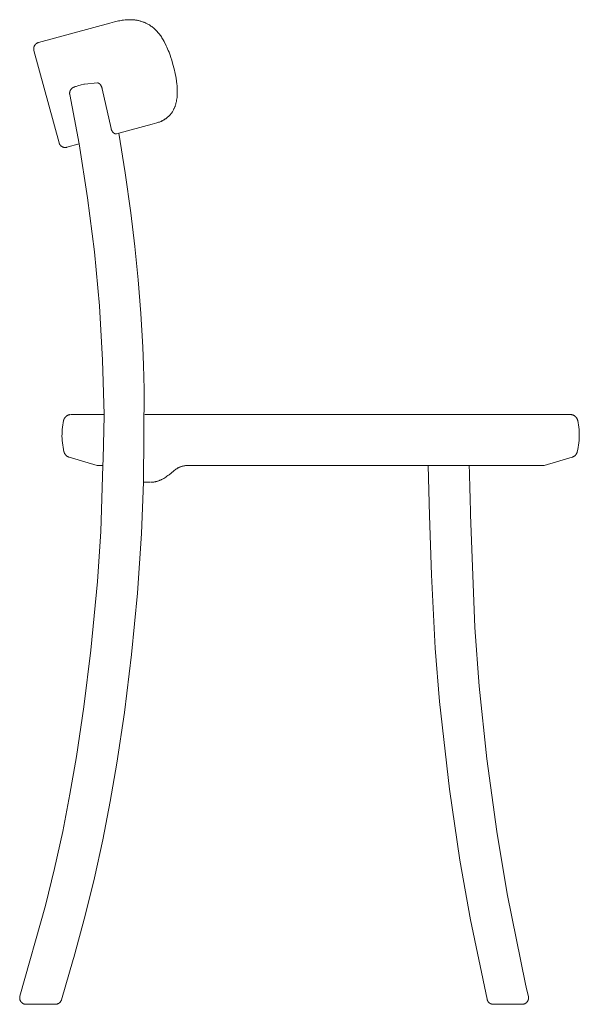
# Model space of a CAD drawing. Extents: x 27336 to 31322, y 10402 to 12001.
# Tile 8 of 12: x 29437 to 29875, y 10539 to 11310. Entities that reach past the tile are written whole.
import ezdxf

# ---------------------------------------------------------------- set-up
doc = ezdxf.new("R2010")
doc.units = 0
doc.header["$LTSCALE"] = 0.5
doc.layers.add('Visible Lines', color=7, linetype='CONTINUOUS', true_color=0x000000)

msp = doc.modelspace()

# ---------------------------------------------------------------- linework, layer by layer
at = {"layer": 'Visible Lines', "color": 0, "linetype": 'ByBlock', "lineweight": 15}
for p, q in [((29507.58, 11307.27), (29451.76, 11292.09)), ((29507.58, 11307.27), (29511.46, 11308.33)), ((29511.46, 11308.33), (29512.44, 11308.58)), ((29512.44, 11308.58), (29513.43, 11308.82)), ((29513.43, 11308.82), (29514.44, 11309.05)), ((29514.44, 11309.05), (29515.47, 11309.25)), ((29515.47, 11309.25), (29516.43, 11309.43)), ((29516.43, 11309.43), (29517.41, 11309.58)), ((29517.41, 11309.58), (29518.48, 11309.72)), ((29518.48, 11309.72), (29519.72, 11309.85)), ((29519.72, 11309.85), (29520.98, 11309.95)), ((29520.98, 11309.95), (29521.77, 11309.99)), ((29521.77, 11309.99), (29522.56, 11310.01)), ((29522.56, 11310.01), (29523.7, 11310.01)), ((29523.7, 11310.01), (29524.85, 11309.98)), ((29524.85, 11309.98), (29526.01, 11309.91)), ((29526.01, 11309.91), (29526.6, 11309.85)), ((29526.6, 11309.85), (29527.19, 11309.79)), ((29527.19, 11309.79), (29527.79, 11309.71)), ((29527.79, 11309.71), (29528.38, 11309.63)), ((29528.38, 11309.63), (29528.99, 11309.52)), ((29528.99, 11309.52), (29529.59, 11309.41)), ((29529.59, 11309.41), (29530.2, 11309.28)), ((29530.2, 11309.28), (29530.8, 11309.14)), ((29530.8, 11309.14), (29531.42, 11308.98)), ((29531.42, 11308.98), (29532.03, 11308.81)), ((29532.03, 11308.81), (29532.65, 11308.62)), ((29532.65, 11308.62), (29533.27, 11308.42)), ((29533.27, 11308.42), (29533.89, 11308.19)), ((29533.89, 11308.19), (29534.51, 11307.95)), ((29534.51, 11307.95), (29535.14, 11307.69)), ((29535.14, 11307.69), (29535.76, 11307.42)), ((29535.76, 11307.42), (29536.38, 11307.12)), ((29536.38, 11307.12), (29537, 11306.8)), ((29537, 11306.8), (29537.37, 11306.6)), ((29537.37, 11306.6), (29537.99, 11306.25)), ((29537.99, 11306.25), (29538.61, 11305.88)), ((29538.61, 11305.88), (29539.22, 11305.49)), ((29539.22, 11305.49), (29539.84, 11305.07)), ((29539.84, 11305.07), (29540.45, 11304.63)), ((29540.45, 11304.63), (29541.2, 11304.05)), ((29541.2, 11304.05), (29541.8, 11303.56)), ((29541.8, 11303.56), (29542.4, 11303.05)), ((29542.4, 11303.05), (29542.98, 11302.52)), ((29542.98, 11302.52), (29543.55, 11301.97)), ((29543.55, 11301.97), (29544.23, 11301.28)), ((29544.23, 11301.28), (29544.8, 11300.66)), ((29544.8, 11300.66), (29545.36, 11300.02)), ((29545.36, 11300.02), (29545.9, 11299.37)), ((29545.9, 11299.37), (29546.44, 11298.7)), ((29450.66, 11291.65), (29450.81, 11291.73)), ((29450.81, 11291.73), (29450.96, 11291.8)), ((29450.96, 11291.8), (29451.12, 11291.87)), ((29451.12, 11291.87), (29451.28, 11291.94)), ((29451.28, 11291.94), (29451.44, 11291.99)), ((29451.44, 11291.99), (29451.6, 11292.05)), ((29451.6, 11292.05), (29451.76, 11292.09)), ((29546.44, 11298.7), (29546.98, 11297.99)), ((29546.98, 11297.99), (29547.5, 11297.26)), ((29547.5, 11297.26), (29548.01, 11296.52)), ((29548.01, 11296.52), (29548.51, 11295.76)), ((29548.51, 11295.76), (29549.01, 11294.97)), ((29549.01, 11294.97), (29549.49, 11294.16)), ((29549.49, 11294.16), (29550.13, 11293.04)), ((29550.13, 11293.04), (29550.58, 11292.19)), ((29550.58, 11292.19), (29551.47, 11290.44)), ((29448.07, 11287.31), (29448.08, 11287.48)), ((29448.08, 11287.14), (29448.07, 11287.31)), ((29448.08, 11287.48), (29448.09, 11287.65)), ((29448.08, 11286.97), (29448.08, 11287.14)), ((29448.1, 11286.8), (29448.08, 11286.97)), ((29448.09, 11287.65), (29448.1, 11287.82)), ((29448.1, 11287.82), (29448.13, 11287.99)), ((29448.12, 11286.63), (29448.1, 11286.8)), ((29448.14, 11286.46), (29448.12, 11286.63)), ((29448.13, 11287.99), (29448.15, 11288.16)), ((29448.17, 11286.29), (29448.14, 11286.46)), ((29448.15, 11288.16), (29448.19, 11288.32)), ((29448.21, 11286.12), (29448.17, 11286.29)), ((29448.19, 11288.32), (29448.23, 11288.49)), ((29448.25, 11285.96), (29448.21, 11286.12)), ((29448.23, 11288.49), (29448.27, 11288.66)), ((29448.25, 11285.96), (29467.93, 11213.59)), ((29448.27, 11288.66), (29448.32, 11288.82)), ((29448.32, 11288.82), (29448.38, 11288.98)), ((29448.38, 11288.98), (29448.44, 11289.14)), ((29448.44, 11289.14), (29448.5, 11289.3)), ((29448.5, 11289.3), (29448.58, 11289.45)), ((29448.58, 11289.45), (29448.65, 11289.6)), ((29448.65, 11289.6), (29448.73, 11289.75)), ((29448.73, 11289.75), (29448.82, 11289.9)), ((29448.82, 11289.9), (29448.91, 11290.04)), ((29448.91, 11290.04), (29449.01, 11290.18)), ((29449.01, 11290.18), (29449.11, 11290.32)), ((29449.11, 11290.32), (29449.22, 11290.45)), ((29449.22, 11290.45), (29449.33, 11290.58)), ((29449.33, 11290.58), (29449.45, 11290.71)), ((29449.45, 11290.71), (29449.57, 11290.83)), ((29449.57, 11290.83), (29449.69, 11290.95)), ((29449.69, 11290.95), (29449.82, 11291.06)), ((29449.82, 11291.06), (29449.95, 11291.17)), ((29449.95, 11291.17), (29450.08, 11291.28)), ((29450.08, 11291.28), (29450.22, 11291.38)), ((29450.22, 11291.38), (29450.36, 11291.47)), ((29450.36, 11291.47), (29450.51, 11291.56)), ((29450.51, 11291.56), (29450.66, 11291.65)), ((29551.47, 11290.44), (29551.89, 11289.55)), ((29551.89, 11289.55), (29552.42, 11288.39)), ((29552.42, 11288.39), (29552.93, 11287.22)), ((29552.93, 11287.22), (29553.48, 11285.86)), ((29553.48, 11285.86), (29554.02, 11284.49)), ((29554.02, 11284.49), (29554.81, 11282.29)), ((29554.81, 11282.29), (29555.47, 11280.33)), ((29555.47, 11280.33), (29556.1, 11278.35)), ((29556.1, 11278.35), (29557.08, 11274.92)), ((29557.08, 11274.92), (29557.98, 11271.46)), ((29557.98, 11271.46), (29558.8, 11267.91)), ((29558.8, 11267.91), (29559.28, 11265.53)), ((29559.28, 11265.53), (29559.49, 11264.34)), ((29559.49, 11264.34), (29559.86, 11261.96)), ((29559.86, 11261.96), (29560.16, 11259.61)), ((29476.26, 11253.06), (29476.28, 11253.23)), ((29476.28, 11253.23), (29476.31, 11253.36)), ((29476.31, 11253.36), (29476.34, 11253.49)), ((29476.34, 11253.49), (29476.37, 11253.62)), ((29476.37, 11253.62), (29476.4, 11253.74)), ((29476.4, 11253.74), (29476.44, 11253.87)), ((29476.44, 11253.87), (29476.48, 11253.99)), ((29476.48, 11253.99), (29476.52, 11254.11)), ((29476.52, 11254.11), (29476.57, 11254.24)), ((29476.57, 11254.24), (29476.62, 11254.36)), ((29476.62, 11254.36), (29476.67, 11254.47)), ((29476.67, 11254.47), (29476.73, 11254.59)), ((29476.73, 11254.59), (29476.79, 11254.7)), ((29476.79, 11254.7), (29476.85, 11254.81)), ((29476.85, 11254.81), (29476.91, 11254.92)), ((29476.91, 11254.92), (29476.97, 11255.03)), ((29476.97, 11255.03), (29477.07, 11255.18)), ((29477.07, 11255.18), (29477.15, 11255.29)), ((29477.15, 11255.29), (29477.23, 11255.4)), ((29477.23, 11255.4), (29477.31, 11255.51)), ((29477.31, 11255.51), (29477.4, 11255.61)), ((29477.4, 11255.61), (29477.48, 11255.71)), ((29477.48, 11255.71), (29477.57, 11255.81)), ((29477.57, 11255.81), (29477.66, 11255.91)), ((29477.66, 11255.91), (29477.75, 11256)), ((29477.75, 11256), (29477.85, 11256.09)), ((29477.85, 11256.09), (29477.94, 11256.17)), ((29477.94, 11256.17), (29478.03, 11256.25)), ((29478.03, 11256.25), (29478.12, 11256.32)), ((29478.12, 11256.32), (29478.21, 11256.39)), ((29478.21, 11256.39), (29478.29, 11256.46)), ((29478.29, 11256.46), (29478.38, 11256.52)), ((29478.38, 11256.52), (29478.47, 11256.59)), ((29478.47, 11256.59), (29478.57, 11256.65)), ((29478.57, 11256.65), (29478.67, 11256.72)), ((29478.67, 11256.72), (29478.77, 11256.77)), ((29478.77, 11256.77), (29478.86, 11256.83)), ((29478.86, 11256.83), (29478.95, 11256.88)), ((29478.95, 11256.88), (29479.12, 11256.97)), ((29479.12, 11256.97), (29479.28, 11257.05)), ((29479.28, 11257.05), (29479.41, 11257.11)), ((29479.41, 11257.11), (29479.54, 11257.17)), ((29479.54, 11257.17), (29479.8, 11257.28)), ((29479.8, 11257.28), (29480.06, 11257.38)), ((29480.06, 11257.38), (29480.3, 11257.47)), ((29480.3, 11257.47), (29480.8, 11257.64)), ((29480.8, 11257.64), (29481.33, 11257.81)), ((29481.33, 11257.81), (29482.5, 11258.16)), ((29482.5, 11258.16), (29485.36, 11258.9)), ((29485.36, 11258.9), (29487.58, 11259.42)), ((29487.58, 11259.42), (29487.45, 11259.38)), ((29487.72, 11259.45), (29487.58, 11259.42)), ((29487.72, 11259.45), (29498, 11260.48)), ((29498.03, 11260.48), (29498, 11260.48)), ((29498.06, 11260.48), (29498.03, 11260.48)), ((29498.08, 11260.48), (29498.06, 11260.48)), ((29498.11, 11260.48), (29498.08, 11260.48)), ((29498.14, 11260.48), (29498.11, 11260.48)), ((29498.17, 11260.48), (29498.14, 11260.48)), ((29498.2, 11260.48), (29498.17, 11260.48)), ((29498.22, 11260.48), (29498.2, 11260.48)), ((29498.25, 11260.48), (29498.22, 11260.48)), ((29498.28, 11260.48), (29498.25, 11260.48)), ((29498.31, 11260.47), (29498.28, 11260.48)), ((29498.34, 11260.47), (29498.31, 11260.47)), ((29498.37, 11260.47), (29498.34, 11260.47)), ((29498.4, 11260.46), (29498.37, 11260.47)), ((29498.43, 11260.46), (29498.4, 11260.46)), ((29498.46, 11260.45), (29498.43, 11260.46)), ((29498.49, 11260.44), (29498.46, 11260.45)), ((29498.52, 11260.44), (29498.49, 11260.44)), ((29498.55, 11260.43), (29498.52, 11260.44)), ((29498.58, 11260.42), (29498.55, 11260.43)), ((29498.64, 11260.4), (29498.58, 11260.42)), ((29498.71, 11260.38), (29498.64, 11260.4)), ((29498.77, 11260.36), (29498.71, 11260.38)), ((29498.84, 11260.33), (29498.77, 11260.36)), ((29498.9, 11260.3), (29498.84, 11260.33)), ((29498.96, 11260.27), (29498.9, 11260.3)), ((29499.03, 11260.24), (29498.96, 11260.27)), ((29499.1, 11260.2), (29499.03, 11260.24)), ((29499.16, 11260.16), (29499.1, 11260.2)), ((29499.23, 11260.12), (29499.16, 11260.16)), ((29499.3, 11260.07), (29499.23, 11260.12)), ((29499.36, 11260.02), (29499.3, 11260.07)), ((29499.43, 11259.97), (29499.36, 11260.02)), ((29499.5, 11259.92), (29499.43, 11259.97)), ((29499.56, 11259.86), (29499.5, 11259.92)), ((29499.63, 11259.81), (29499.56, 11259.86)), ((29499.7, 11259.75), (29499.63, 11259.81)), ((29499.76, 11259.68), (29499.7, 11259.75)), ((29499.83, 11259.62), (29499.76, 11259.68)), ((29499.9, 11259.55), (29499.83, 11259.62)), ((29499.96, 11259.48), (29499.9, 11259.55)), ((29500.03, 11259.4), (29499.96, 11259.48)), ((29500.09, 11259.33), (29500.03, 11259.4)), ((29500.16, 11259.25), (29500.09, 11259.33)), ((29500.22, 11259.17), (29500.16, 11259.25)), ((29500.28, 11259.09), (29500.22, 11259.17)), ((29500.41, 11258.92), (29500.28, 11259.09)), ((29500.53, 11258.74), (29500.41, 11258.92)), ((29500.64, 11258.56), (29500.53, 11258.74)), ((29500.76, 11258.37), (29500.64, 11258.56)), ((29500.86, 11258.17), (29500.76, 11258.37)), ((29500.97, 11257.97), (29500.86, 11258.17)), ((29501.06, 11257.77), (29500.97, 11257.97)), ((29501.16, 11257.56), (29501.06, 11257.77)), ((29501.24, 11257.35), (29501.16, 11257.56)), ((29501.33, 11257.14), (29501.24, 11257.35)), ((29501.4, 11256.93), (29501.33, 11257.14)), ((29501.47, 11256.72), (29501.4, 11256.93)), ((29501.54, 11256.51), (29501.47, 11256.72)), ((29501.6, 11256.3), (29501.54, 11256.51)), ((29501.65, 11256.1), (29501.6, 11256.3)), ((29501.7, 11255.89), (29501.65, 11256.1)), ((29508.67, 11224.66), (29501.7, 11255.89)), ((29560.16, 11259.61), (29560.28, 11258.44)), ((29560.28, 11258.44), (29560.37, 11257.28)), ((29560.37, 11257.28), (29560.47, 11255.47)), ((29560.47, 11255.47), (29560.5, 11254.33)), ((29560.5, 11254.33), (29560.51, 11253.34)), ((29560.51, 11253.34), (29560.5, 11252.35)), ((29476.21, 11252.52), (29476.22, 11252.63)), ((29476.21, 11252.42), (29476.21, 11252.52)), ((29476.21, 11252.31), (29476.21, 11252.42)), ((29476.21, 11252.2), (29476.21, 11252.31)), ((29476.22, 11252.09), (29476.21, 11252.2)), ((29476.22, 11252.74), (29476.23, 11252.85)), ((29476.22, 11252.63), (29476.22, 11252.74)), ((29476.22, 11251.99), (29476.22, 11252.09)), ((29476.23, 11251.88), (29476.22, 11251.99)), ((29476.23, 11252.85), (29476.24, 11252.95)), ((29476.24, 11251.77), (29476.23, 11251.88)), ((29476.24, 11252.95), (29476.26, 11253.06)), ((29476.26, 11251.66), (29476.24, 11251.77)), ((29476.27, 11251.56), (29476.26, 11251.66)), ((29476.29, 11251.45), (29476.27, 11251.56)), ((29476.31, 11251.34), (29476.29, 11251.45)), ((29483.67, 11212.68), (29476.31, 11251.34)), ((29476.31, 11251.34), (29476.31, 11251.34)), ((29559.82, 11246.04), (29559.65, 11245.29)), ((29560, 11247.02), (29559.82, 11246.04)), ((29560.16, 11248.07), (29560, 11247.02)), ((29560.29, 11249.1), (29560.16, 11248.07)), ((29560.38, 11250.15), (29560.29, 11249.1)), ((29560.45, 11251.22), (29560.38, 11250.15)), ((29560.5, 11252.35), (29560.45, 11251.22)), ((29556.67, 11237.95), (29556.44, 11237.6)), ((29556.92, 11238.36), (29556.67, 11237.95)), ((29557.17, 11238.79), (29556.92, 11238.36)), ((29557.51, 11239.41), (29557.17, 11238.79)), ((29557.84, 11240.06), (29557.51, 11239.41)), ((29558.03, 11240.46), (29557.84, 11240.06)), ((29558.21, 11240.86), (29558.03, 11240.46)), ((29558.38, 11241.27), (29558.21, 11240.86)), ((29558.55, 11241.69), (29558.38, 11241.27)), ((29558.71, 11242.12), (29558.55, 11241.69)), ((29558.87, 11242.55), (29558.71, 11242.12)), ((29559.01, 11242.99), (29558.87, 11242.55)), ((29559.15, 11243.43), (29559.01, 11242.99)), ((29559.29, 11243.89), (29559.15, 11243.43)), ((29559.42, 11244.35), (29559.29, 11243.89)), ((29559.65, 11245.29), (29559.42, 11244.35)), ((29547.14, 11230.11), (29546.48, 11229.86)), ((29547.79, 11230.38), (29547.14, 11230.11)), ((29548.43, 11230.68), (29547.79, 11230.38)), ((29548.85, 11230.88), (29548.43, 11230.68)), ((29549.25, 11231.1), (29548.85, 11230.88)), ((29549.89, 11231.45), (29549.25, 11231.1)), ((29550.2, 11231.63), (29549.89, 11231.45)), ((29550.51, 11231.83), (29550.2, 11231.63)), ((29550.82, 11232.02), (29550.51, 11231.83)), ((29551.13, 11232.23), (29550.82, 11232.02)), ((29551.44, 11232.44), (29551.13, 11232.23)), ((29551.74, 11232.66), (29551.44, 11232.44)), ((29552.04, 11232.89), (29551.74, 11232.66)), ((29552.34, 11233.12), (29552.04, 11232.89)), ((29552.63, 11233.36), (29552.34, 11233.12)), ((29552.92, 11233.6), (29552.63, 11233.36)), ((29553.21, 11233.86), (29552.92, 11233.6)), ((29553.5, 11234.12), (29553.21, 11233.86)), ((29553.78, 11234.39), (29553.5, 11234.12)), ((29554.05, 11234.66), (29553.78, 11234.39)), ((29554.33, 11234.95), (29554.05, 11234.66)), ((29554.6, 11235.23), (29554.33, 11234.95)), ((29554.86, 11235.53), (29554.6, 11235.23)), ((29555.12, 11235.83), (29554.86, 11235.53)), ((29555.38, 11236.15), (29555.12, 11235.83)), ((29555.63, 11236.46), (29555.38, 11236.15)), ((29555.87, 11236.79), (29555.63, 11236.46)), ((29556.11, 11237.12), (29555.87, 11236.79)), ((29556.44, 11237.6), (29556.11, 11237.12)), ((29508.7, 11224.52), (29508.67, 11224.66)), ((29508.74, 11224.38), (29508.7, 11224.52)), ((29508.78, 11224.24), (29508.74, 11224.38)), ((29508.82, 11224.11), (29508.78, 11224.24)), ((29508.86, 11223.97), (29508.82, 11224.11)), ((29508.91, 11223.84), (29508.86, 11223.97)), ((29508.96, 11223.71), (29508.91, 11223.84)), ((29509.01, 11223.57), (29508.96, 11223.71)), ((29509.07, 11223.45), (29509.01, 11223.57)), ((29509.13, 11223.32), (29509.07, 11223.45)), ((29509.19, 11223.19), (29509.13, 11223.32)), ((29509.25, 11223.07), (29509.19, 11223.19)), ((29509.31, 11222.95), (29509.25, 11223.07)), ((29509.38, 11222.83), (29509.31, 11222.95)), ((29509.45, 11222.71), (29509.38, 11222.83)), ((29509.52, 11222.6), (29509.45, 11222.71)), ((29509.59, 11222.5), (29509.52, 11222.6)), ((29509.66, 11222.4), (29509.59, 11222.5)), ((29509.73, 11222.3), (29509.66, 11222.4)), ((29509.8, 11222.2), (29509.73, 11222.3)), ((29514.67, 11221.12), (29540.81, 11228.22)), ((29544.5, 11229.23), (29540.81, 11228.22)), ((29545.17, 11229.42), (29544.5, 11229.23)), ((29545.82, 11229.63), (29545.17, 11229.42)), ((29546.48, 11229.86), (29545.82, 11229.63)), ((29509.87, 11222.11), (29509.8, 11222.2)), ((29509.95, 11222.02), (29509.87, 11222.11)), ((29510.02, 11221.93), (29509.95, 11222.02)), ((29510.1, 11221.85), (29510.02, 11221.93)), ((29510.17, 11221.76), (29510.1, 11221.85)), ((29510.25, 11221.68), (29510.17, 11221.76)), ((29510.33, 11221.61), (29510.25, 11221.68)), ((29510.41, 11221.53), (29510.33, 11221.61)), ((29510.49, 11221.46), (29510.41, 11221.53)), ((29510.57, 11221.39), (29510.49, 11221.46)), ((29510.65, 11221.32), (29510.57, 11221.39)), ((29510.74, 11221.26), (29510.65, 11221.32)), ((29510.81, 11221.2), (29510.74, 11221.26)), ((29510.89, 11221.15), (29510.81, 11221.2)), ((29510.96, 11221.1), (29510.89, 11221.15)), ((29511.04, 11221.05), (29510.96, 11221.1)), ((29511.12, 11221), (29511.04, 11221.05)), ((29511.19, 11220.96), (29511.12, 11221)), ((29511.27, 11220.92), (29511.19, 11220.96)), ((29511.34, 11220.88), (29511.27, 11220.92)), ((29511.42, 11220.84), (29511.34, 11220.88)), ((29511.49, 11220.81), (29511.42, 11220.84)), ((29511.57, 11220.78), (29511.49, 11220.81)), ((29511.64, 11220.75), (29511.57, 11220.78)), ((29511.71, 11220.72), (29511.64, 11220.75)), ((29511.79, 11220.7), (29511.71, 11220.72)), ((29511.86, 11220.67), (29511.79, 11220.7)), ((29511.93, 11220.65), (29511.86, 11220.67)), ((29512, 11220.64), (29511.93, 11220.65)), ((29512.07, 11220.62), (29512, 11220.64)), ((29512.13, 11220.61), (29512.07, 11220.62)), ((29512.2, 11220.6), (29512.13, 11220.61)), ((29512.26, 11220.59), (29512.2, 11220.6)), ((29512.33, 11220.59), (29512.26, 11220.59)), ((29512.39, 11220.58), (29512.33, 11220.59)), ((29512.45, 11220.58), (29512.39, 11220.58)), ((29512.51, 11220.58), (29512.45, 11220.58)), ((29512.57, 11220.58), (29512.51, 11220.58)), ((29512.63, 11220.59), (29512.57, 11220.58)), ((29512.69, 11220.59), (29512.63, 11220.59)), ((29512.72, 11220.6), (29512.69, 11220.59)), ((29512.75, 11220.6), (29512.72, 11220.6)), ((29512.78, 11220.61), (29512.75, 11220.6)), ((29512.8, 11220.61), (29512.78, 11220.61)), ((29512.83, 11220.62), (29512.8, 11220.61)), ((29512.86, 11220.62), (29512.83, 11220.62)), ((29512.89, 11220.63), (29512.86, 11220.62)), ((29512.91, 11220.64), (29512.89, 11220.63)), ((29512.91, 11220.64), (29514.67, 11221.12)), ((29514.67, 11221.12), (29519.81, 11189.97)), ((29467.93, 11213.59), (29467.98, 11213.42)), ((29467.98, 11213.42), (29468.03, 11213.26)), ((29468.03, 11213.26), (29468.09, 11213.1)), ((29468.09, 11213.1), (29468.15, 11212.94)), ((29468.15, 11212.94), (29468.22, 11212.79)), ((29468.22, 11212.79), (29468.3, 11212.63)), ((29468.3, 11212.63), (29468.38, 11212.48)), ((29468.38, 11212.48), (29468.46, 11212.33)), ((29468.46, 11212.33), (29468.55, 11212.19)), ((29468.55, 11212.19), (29468.65, 11212.05)), ((29468.65, 11212.05), (29468.75, 11211.91)), ((29468.75, 11211.91), (29468.85, 11211.77)), ((29468.85, 11211.77), (29468.96, 11211.64)), ((29468.96, 11211.64), (29469.07, 11211.51)), ((29469.07, 11211.51), (29469.19, 11211.39)), ((29469.19, 11211.39), (29469.31, 11211.27)), ((29469.31, 11211.27), (29469.44, 11211.15)), ((29469.44, 11211.15), (29469.57, 11211.04)), ((29469.57, 11211.04), (29469.7, 11210.94)), ((29469.7, 11210.94), (29469.84, 11210.84)), ((29469.84, 11210.84), (29469.98, 11210.74)), ((29469.98, 11210.74), (29470.12, 11210.65)), ((29470.12, 11210.65), (29470.27, 11210.56)), ((29470.27, 11210.56), (29470.42, 11210.48)), ((29470.42, 11210.48), (29470.57, 11210.4)), ((29470.57, 11210.4), (29470.73, 11210.33)), ((29470.73, 11210.33), (29470.88, 11210.26)), ((29470.88, 11210.26), (29471.04, 11210.2)), ((29471.04, 11210.2), (29471.2, 11210.14)), ((29471.2, 11210.14), (29471.37, 11210.09)), ((29471.37, 11210.09), (29471.53, 11210.05)), ((29471.53, 11210.05), (29471.7, 11210.01)), ((29471.7, 11210.01), (29471.87, 11209.98)), ((29471.87, 11209.98), (29472.04, 11209.95)), ((29472.04, 11209.95), (29472.2, 11209.93)), ((29472.2, 11209.93), (29472.37, 11209.91)), ((29472.37, 11209.91), (29472.55, 11209.9)), ((29472.55, 11209.9), (29472.72, 11209.9)), ((29472.72, 11209.9), (29472.89, 11209.9)), ((29472.89, 11209.9), (29473.06, 11209.91)), ((29473.06, 11209.91), (29473.23, 11209.92)), ((29473.23, 11209.92), (29473.4, 11209.94)), ((29473.4, 11209.94), (29473.57, 11209.96)), ((29473.57, 11209.96), (29473.73, 11209.99)), ((29473.73, 11209.99), (29473.9, 11210.03)), ((29473.9, 11210.03), (29474.07, 11210.07)), ((29474.07, 11210.07), (29483.67, 11212.68)), ((29490.31, 11170.59), (29483.67, 11212.68)), ((29519.81, 11189.97), (29524.21, 11158.71)), ((29495.59, 11128.3), (29490.31, 11170.59)), ((29524.21, 11158.71), (29527.33, 11132.46)), ((29527.33, 11132.46), (29529.93, 11106.14)), ((29499.49, 11085.87), (29495.59, 11128.3)), ((29529.93, 11106.14), (29532.02, 11079.78)), ((29502.02, 11043.33), (29499.49, 11085.87)), ((29532.02, 11079.78), (29533.59, 11053.38)), ((29533.59, 11053.38), (29534.15, 11039.42)), ((29503.16, 11000.73), (29502.02, 11043.33)), ((29534.15, 11039.42), (29534.48, 11020.48)), ((29534.48, 11020.48), (29533.94, 10947.73)), ((29472.72, 10998.56), (29472.85, 10998.71)), ((29472.85, 10998.71), (29472.99, 10998.86)), ((29472.99, 10998.86), (29473.13, 10999.01)), ((29473.13, 10999.01), (29473.28, 10999.15)), ((29473.28, 10999.15), (29473.43, 10999.28)), ((29473.43, 10999.28), (29473.59, 10999.41)), ((29473.59, 10999.41), (29473.75, 10999.54)), ((29473.75, 10999.54), (29473.91, 10999.66)), ((29473.91, 10999.66), (29474.08, 10999.77)), ((29474.08, 10999.77), (29474.25, 10999.88)), ((29474.25, 10999.88), (29474.43, 10999.98)), ((29474.43, 10999.98), (29474.61, 11000.07)), ((29474.61, 11000.07), (29474.79, 11000.16)), ((29474.79, 11000.16), (29474.98, 11000.24)), ((29474.98, 11000.24), (29475.17, 11000.32)), ((29475.17, 11000.32), (29475.36, 11000.39)), ((29475.36, 11000.39), (29475.55, 11000.46)), ((29475.55, 11000.46), (29475.74, 11000.51)), ((29475.74, 11000.51), (29475.94, 11000.56)), ((29475.94, 11000.56), (29476.14, 11000.61)), ((29476.14, 11000.61), (29476.34, 11000.64)), ((29476.34, 11000.64), (29476.54, 11000.67)), ((29476.54, 11000.67), (29476.74, 11000.7)), ((29476.74, 11000.7), (29476.94, 11000.71)), ((29503.16, 11000.73), (29477.33, 11000.73)), ((29502.4, 10965.95), (29503.17, 10999.67)), ((29503.17, 10999.67), (29503.16, 11000.73)), ((29868.13, 11000.73), (29535.16, 11000.73)), ((29868.13, 11000.73), (29868.33, 11000.72)), ((29868.33, 11000.72), (29868.53, 11000.71)), ((29868.53, 11000.71), (29868.74, 11000.7)), ((29868.74, 11000.7), (29868.94, 11000.67)), ((29868.94, 11000.67), (29869.14, 11000.64)), ((29869.14, 11000.64), (29869.34, 11000.6)), ((29869.34, 11000.6), (29869.53, 11000.56)), ((29869.53, 11000.56), (29869.73, 11000.51)), ((29869.73, 11000.51), (29869.92, 11000.45)), ((29869.92, 11000.45), (29870.12, 11000.39)), ((29870.12, 11000.39), (29870.31, 11000.32)), ((29870.31, 11000.32), (29870.49, 11000.24)), ((29870.49, 11000.24), (29870.68, 11000.16)), ((29870.68, 11000.16), (29870.86, 11000.07)), ((29870.86, 11000.07), (29871.04, 10999.97)), ((29871.04, 10999.97), (29871.22, 10999.87)), ((29871.22, 10999.87), (29871.39, 10999.76)), ((29871.39, 10999.76), (29871.56, 10999.65)), ((29871.56, 10999.65), (29871.72, 10999.53)), ((29871.72, 10999.53), (29871.88, 10999.41)), ((29871.88, 10999.41), (29872.04, 10999.28)), ((29872.04, 10999.28), (29872.19, 10999.15)), ((29872.19, 10999.15), (29872.34, 10999.01)), ((29872.34, 10999.01), (29872.48, 10998.86)), ((29872.48, 10998.86), (29872.61, 10998.71)), ((29872.61, 10998.71), (29872.75, 10998.56)), ((29470.83, 10992.55), (29470.6, 10990.81)), ((29471.13, 10994.28), (29470.83, 10992.55)), ((29471.47, 10996.01), (29471.13, 10994.28)), ((29471.47, 10996.01), (29471.52, 10996.21)), ((29471.52, 10996.21), (29471.57, 10996.41)), ((29471.57, 10996.41), (29471.64, 10996.6)), ((29471.64, 10996.6), (29471.7, 10996.8)), ((29471.7, 10996.8), (29471.78, 10996.99)), ((29471.78, 10996.99), (29471.86, 10997.18)), ((29471.86, 10997.18), (29471.95, 10997.36)), ((29471.95, 10997.36), (29472.04, 10997.55)), ((29472.04, 10997.55), (29472.14, 10997.73)), ((29472.14, 10997.73), (29472.24, 10997.9)), ((29472.24, 10997.9), (29472.35, 10998.07)), ((29472.35, 10998.07), (29472.47, 10998.24)), ((29472.47, 10998.24), (29472.59, 10998.4)), ((29472.59, 10998.4), (29472.72, 10998.56)), ((29872.75, 10998.56), (29872.87, 10998.4)), ((29872.87, 10998.4), (29872.99, 10998.24)), ((29872.99, 10998.24), (29873.11, 10998.07)), ((29873.11, 10998.07), (29873.22, 10997.9)), ((29873.22, 10997.9), (29873.32, 10997.73)), ((29873.32, 10997.73), (29873.4, 10997.59)), ((29873.4, 10997.59), (29873.47, 10997.45)), ((29873.47, 10997.45), (29873.56, 10997.28)), ((29873.56, 10997.28), (29873.64, 10997.1)), ((29873.64, 10997.1), (29873.71, 10996.93)), ((29873.71, 10996.93), (29873.78, 10996.75)), ((29873.78, 10996.75), (29873.84, 10996.57)), ((29873.84, 10996.57), (29873.9, 10996.38)), ((29873.9, 10996.38), (29873.95, 10996.2)), ((29873.95, 10996.2), (29873.99, 10996.01)), ((29874.34, 10994.28), (29873.99, 10996.01)), ((29874.63, 10992.55), (29874.34, 10994.28)), ((29874.86, 10990.81), (29874.63, 10992.55)), ((29470.24, 10985.54), (29470.23, 10983.78)), ((29470.23, 10983.78), (29470.28, 10982.02)), ((29470.3, 10987.3), (29470.24, 10985.54)), ((29470.42, 10989.05), (29470.3, 10987.3)), ((29470.6, 10990.81), (29470.42, 10989.05)), ((29875.04, 10989.05), (29874.86, 10990.81)), ((29875.16, 10987.3), (29875.04, 10989.05)), ((29875.23, 10985.54), (29875.16, 10987.3)), ((29875.18, 10982.02), (29875.23, 10983.78)), ((29875.23, 10983.78), (29875.23, 10985.54)), ((29470.28, 10982.02), (29470.39, 10980.26)), ((29470.39, 10980.26), (29470.55, 10978.51)), ((29470.55, 10978.51), (29470.78, 10976.77)), ((29470.78, 10976.77), (29471.06, 10975.03)), ((29874.41, 10975.03), (29874.69, 10976.77)), ((29874.69, 10976.77), (29874.91, 10978.51)), ((29874.91, 10978.51), (29875.07, 10980.26)), ((29875.07, 10980.26), (29875.18, 10982.02)), ((29471.06, 10975.03), (29471.39, 10973.3)), ((29471.39, 10973.3), (29471.78, 10971.59)), ((29471.78, 10971.59), (29471.84, 10971.39)), ((29471.84, 10971.39), (29471.9, 10971.19)), ((29471.9, 10971.19), (29471.96, 10970.99)), ((29471.96, 10970.99), (29472.04, 10970.8)), ((29472.04, 10970.8), (29472.12, 10970.6)), ((29472.12, 10970.6), (29472.2, 10970.41)), ((29472.2, 10970.41), (29472.3, 10970.23)), ((29472.3, 10970.23), (29472.4, 10970.05)), ((29472.4, 10970.05), (29472.5, 10969.87)), ((29472.5, 10969.87), (29472.62, 10969.69)), ((29472.62, 10969.69), (29472.73, 10969.52)), ((29472.73, 10969.52), (29472.86, 10969.36)), ((29472.86, 10969.36), (29472.99, 10969.19)), ((29472.99, 10969.19), (29473.12, 10969.03)), ((29473.12, 10969.03), (29473.26, 10968.88)), ((29473.26, 10968.88), (29473.41, 10968.73)), ((29473.41, 10968.73), (29473.56, 10968.59)), ((29473.56, 10968.59), (29473.72, 10968.45)), ((29473.72, 10968.45), (29473.88, 10968.32)), ((29473.88, 10968.32), (29474.04, 10968.19)), ((29474.04, 10968.19), (29474.21, 10968.07)), ((29474.21, 10968.07), (29474.38, 10967.96)), ((29474.38, 10967.96), (29474.56, 10967.85)), ((29474.56, 10967.85), (29474.74, 10967.75)), ((29474.74, 10967.75), (29474.93, 10967.65)), ((29870.54, 10967.65), (29870.72, 10967.75)), ((29870.72, 10967.75), (29870.9, 10967.85)), ((29870.9, 10967.85), (29871.08, 10967.96)), ((29871.08, 10967.96), (29871.25, 10968.07)), ((29871.25, 10968.07), (29871.42, 10968.19)), ((29871.42, 10968.19), (29871.59, 10968.32)), ((29871.59, 10968.32), (29871.75, 10968.45)), ((29871.75, 10968.45), (29871.9, 10968.59)), ((29871.9, 10968.59), (29872.05, 10968.73)), ((29872.05, 10968.73), (29872.2, 10968.88)), ((29872.2, 10968.88), (29872.34, 10969.03)), ((29872.34, 10969.03), (29872.48, 10969.19)), ((29872.48, 10969.19), (29872.61, 10969.36)), ((29872.61, 10969.36), (29872.73, 10969.52)), ((29872.73, 10969.52), (29872.85, 10969.69)), ((29872.85, 10969.69), (29872.96, 10969.87)), ((29872.96, 10969.87), (29873.07, 10970.05)), ((29873.07, 10970.05), (29873.17, 10970.23)), ((29873.17, 10970.23), (29873.26, 10970.41)), ((29873.26, 10970.41), (29873.35, 10970.6)), ((29873.35, 10970.6), (29873.43, 10970.8)), ((29873.43, 10970.8), (29873.5, 10970.99)), ((29873.5, 10970.99), (29873.57, 10971.19)), ((29873.57, 10971.19), (29873.63, 10971.39)), ((29873.63, 10971.39), (29873.68, 10971.59)), ((29873.68, 10971.59), (29874.07, 10973.3)), ((29874.07, 10973.3), (29874.41, 10975.03)), ((29474.93, 10967.65), (29475.11, 10967.56)), ((29475.11, 10967.56), (29475.3, 10967.48)), ((29475.3, 10967.48), (29475.5, 10967.4)), ((29475.5, 10967.4), (29475.69, 10967.33)), ((29475.69, 10967.33), (29475.89, 10967.27)), ((29475.89, 10967.27), (29497.76, 10960.73)), ((29497.76, 10960.73), (29502.27, 10960.73)), ((29500.51, 10909.14), (29502.26, 10960.73)), ((29502.26, 10960.73), (29502.4, 10965.87)), ((29502.4, 10965.87), (29502.4, 10965.95)), ((29563.9, 10960.07), (29563.52, 10959.94)), ((29564.29, 10960.18), (29563.9, 10960.07)), ((29564.67, 10960.28), (29564.29, 10960.18)), ((29565.06, 10960.37), (29564.67, 10960.28)), ((29565.54, 10960.47), (29565.06, 10960.37)), ((29566.02, 10960.55), (29565.54, 10960.47)), ((29566.5, 10960.62), (29566.02, 10960.55)), ((29566.98, 10960.67), (29566.5, 10960.62)), ((29566.86, 10960.73), (29568.44, 10960.73)), ((29567.47, 10960.7), (29566.98, 10960.67)), ((29567.96, 10960.72), (29567.47, 10960.7)), ((29568.44, 10960.73), (29567.96, 10960.72)), ((29568.44, 10960.73), (29576.84, 10960.73)), ((29576.84, 10960.73), (29672.73, 10960.73)), ((29672.73, 10960.73), (29757, 10960.73)), ((29757, 10960.73), (29789.01, 10960.73)), ((29758.07, 10921.5), (29757, 10960.73)), ((29789.01, 10960.73), (29847.7, 10960.73)), ((29789.01, 10960.73), (29789.02, 10960.36)), ((29789.02, 10960.36), (29789.15, 10955.62)), ((29847.7, 10960.73), (29869.57, 10967.27)), ((29869.57, 10967.27), (29869.77, 10967.33)), ((29869.77, 10967.33), (29869.97, 10967.4)), ((29869.97, 10967.4), (29870.16, 10967.48)), ((29870.16, 10967.48), (29870.35, 10967.56)), ((29870.35, 10967.56), (29870.54, 10967.65)), ((29552.38, 10952.33), (29551.54, 10951.74)), ((29553.21, 10952.95), (29552.38, 10952.33)), ((29554.01, 10953.56), (29553.21, 10952.95)), ((29557.47, 10956.43), (29554.01, 10953.56)), ((29558.09, 10956.91), (29557.47, 10956.43)), ((29558.73, 10957.38), (29558.09, 10956.91)), ((29559.37, 10957.83), (29558.73, 10957.38)), ((29560.03, 10958.25), (29559.37, 10957.83)), ((29560.36, 10958.46), (29560.03, 10958.25)), ((29560.69, 10958.65), (29560.36, 10958.46)), ((29561.02, 10958.84), (29560.69, 10958.65)), ((29561.36, 10959.02), (29561.02, 10958.84)), ((29561.71, 10959.2), (29561.36, 10959.02)), ((29562.05, 10959.36), (29561.71, 10959.2)), ((29562.4, 10959.52), (29562.05, 10959.36)), ((29562.76, 10959.66), (29562.4, 10959.52)), ((29563.13, 10959.81), (29562.76, 10959.66)), ((29563.52, 10959.94), (29563.13, 10959.81)), ((29789.15, 10955.62), (29789.28, 10950.87)), ((29533.94, 10947.73), (29532.47, 10907.48)), ((29534.94, 10947.73), (29533.94, 10947.73)), ((29533.94, 10947.73), (29535.28, 10947.73)), ((29534.72, 10947.72), (29533.94, 10947.72)), ((29537.36, 10947.72), (29534.72, 10947.72)), ((29536.4, 10947.73), (29534.94, 10947.73)), ((29535.28, 10947.73), (29536.96, 10947.73)), ((29536.92, 10947.73), (29536.4, 10947.73)), ((29537.01, 10947.73), (29536.96, 10947.73)), ((29539.01, 10947.72), (29537.36, 10947.72)), ((29540.55, 10947.74), (29539.5, 10947.72)), ((29540.97, 10947.76), (29540.55, 10947.74)), ((29541.39, 10947.79), (29540.97, 10947.76)), ((29541.8, 10947.83), (29541.39, 10947.79)), ((29542.19, 10947.87), (29541.8, 10947.83)), ((29542.58, 10947.93), (29542.19, 10947.87)), ((29542.97, 10947.99), (29542.58, 10947.93)), ((29543.36, 10948.07), (29542.97, 10947.99)), ((29543.75, 10948.15), (29543.36, 10948.07)), ((29544.14, 10948.25), (29543.75, 10948.15)), ((29544.53, 10948.35), (29544.14, 10948.25)), ((29544.92, 10948.46), (29544.53, 10948.35)), ((29545.33, 10948.59), (29544.92, 10948.46)), ((29545.73, 10948.73), (29545.33, 10948.59)), ((29546.14, 10948.87), (29545.73, 10948.73)), ((29546.54, 10949.03), (29546.14, 10948.87)), ((29546.94, 10949.2), (29546.54, 10949.03)), ((29547.34, 10949.37), (29546.94, 10949.2)), ((29547.75, 10949.55), (29547.34, 10949.37)), ((29548.15, 10949.75), (29547.75, 10949.55)), ((29548.58, 10949.97), (29548.15, 10949.75)), ((29549.01, 10950.2), (29548.58, 10949.97)), ((29549.44, 10950.43), (29549.01, 10950.2)), ((29549.87, 10950.68), (29549.44, 10950.43)), ((29550.71, 10951.19), (29549.87, 10950.68)), ((29551.54, 10951.74), (29550.71, 10951.19)), ((29789.28, 10950.87), (29789.41, 10946.12)), ((29789.41, 10946.12), (29789.54, 10941.37)), ((29789.54, 10941.37), (29789.67, 10936.62)), ((29789.67, 10936.62), (29789.8, 10931.87)), ((29789.8, 10931.87), (29789.93, 10927.12)), ((29759.4, 10875.18), (29758.07, 10921.5)), ((29789.93, 10927.12), (29790.05, 10922.37)), ((29790.05, 10922.37), (29793.43, 10833.9)), ((29497.96, 10869.93), (29500.51, 10909.14)), ((29532.47, 10907.48), (29529.35, 10860.92)), ((29762.41, 10817.77), (29759.4, 10875.18)), ((29492.92, 10816.25), (29497.96, 10869.93)), ((29529.35, 10860.92), (29524.73, 10812.74)), ((29793.43, 10833.9), (29796.9, 10787.96)), ((29487.4, 10771.72), (29492.92, 10816.25)), ((29765.89, 10775.9), (29762.41, 10817.77)), ((29524.73, 10812.74), (29519.11, 10767.35)), ((29796.9, 10787.96), (29802.95, 10731.14)), ((29773.67, 10707.36), (29765.89, 10775.9)), ((29481.55, 10732.74), (29487.4, 10771.72)), ((29519.11, 10767.35), (29513.13, 10727.58)), ((29476.45, 10703.35), (29481.55, 10732.74)), ((29802.95, 10731.14), (29810.63, 10673.99)), ((29513.13, 10727.58), (29507.93, 10697.56)), ((29781.72, 10651.74), (29773.67, 10707.36)), ((29470.76, 10674.11), (29476.45, 10703.35)), ((29507.93, 10697.56), (29502.1, 10667.66)), ((29464.43, 10645.04), (29470.76, 10674.11)), ((29502.1, 10667.66), (29495.62, 10637.88)), ((29810.63, 10673.99), (29818.78, 10625.28)), ((29790.08, 10604.8), (29781.72, 10651.74)), ((29457.43, 10616.19), (29464.43, 10645.04)), ((29495.62, 10637.88), (29488.43, 10608.25)), ((29818.78, 10625.28), (29833.18, 10554.53)), ((29437.32, 10545.13), (29457.43, 10616.19)), ((29488.43, 10608.25), (29479.47, 10575.29)), ((29803.03, 10542.7), (29790.08, 10604.8)), ((29479.47, 10575.29), (29479.03, 10573.78)), ((29479.03, 10573.78), (29469.84, 10542.33)), ((29833.18, 10554.53), (29834.24, 10549.74)), ((29437.12, 10543.95), (29437.13, 10544.12)), ((29437.12, 10543.77), (29437.12, 10543.95)), ((29437.12, 10543.6), (29437.12, 10543.77)), ((29437.13, 10543.43), (29437.12, 10543.6)), ((29437.13, 10544.12), (29437.15, 10544.29)), ((29437.15, 10544.29), (29437.17, 10544.46)), ((29437.17, 10544.46), (29437.2, 10544.63)), ((29437.2, 10544.63), (29437.23, 10544.8)), ((29437.23, 10544.8), (29437.27, 10544.96)), ((29437.27, 10544.96), (29437.32, 10545.13)), ((29834.24, 10549.74), (29835.35, 10544.83)), ((29835.35, 10544.83), (29835.38, 10544.66)), ((29835.38, 10544.66), (29835.41, 10544.49)), ((29835.41, 10544.49), (29835.44, 10544.32)), ((29835.44, 10544.32), (29835.45, 10544.14)), ((29835.45, 10544.14), (29835.46, 10543.97)), ((29835.46, 10543.97), (29835.47, 10543.8)), ((29835.47, 10543.63), (29835.46, 10543.46)), ((29835.47, 10543.8), (29835.47, 10543.63)), ((29437.14, 10543.26), (29437.13, 10543.43)), ((29437.16, 10543.09), (29437.14, 10543.26)), ((29437.18, 10542.92), (29437.16, 10543.09)), ((29437.21, 10542.75), (29437.18, 10542.92)), ((29437.25, 10542.58), (29437.21, 10542.75)), ((29437.29, 10542.42), (29437.25, 10542.58)), ((29437.34, 10542.25), (29437.29, 10542.42)), ((29437.39, 10542.09), (29437.34, 10542.25)), ((29437.45, 10541.93), (29437.39, 10542.09)), ((29437.52, 10541.77), (29437.45, 10541.93)), ((29437.59, 10541.61), (29437.52, 10541.77)), ((29437.66, 10541.46), (29437.59, 10541.61)), ((29437.74, 10541.3), (29437.66, 10541.46)), ((29437.83, 10541.16), (29437.74, 10541.3)), ((29437.92, 10541.01), (29437.83, 10541.16)), ((29438.02, 10540.87), (29437.92, 10541.01)), ((29438.12, 10540.73), (29438.02, 10540.87)), ((29438.22, 10540.59), (29438.12, 10540.73)), ((29438.33, 10540.46), (29438.22, 10540.59)), ((29438.45, 10540.33), (29438.33, 10540.46)), ((29438.57, 10540.21), (29438.45, 10540.33)), ((29438.69, 10540.09), (29438.57, 10540.21)), ((29438.82, 10539.97), (29438.69, 10540.09)), ((29438.95, 10539.86), (29438.82, 10539.97)), ((29439.08, 10539.76), (29438.95, 10539.86)), ((29439.22, 10539.65), (29439.08, 10539.76)), ((29439.36, 10539.56), (29439.22, 10539.65)), ((29439.51, 10539.46), (29439.36, 10539.56)), ((29439.65, 10539.38), (29439.51, 10539.46)), ((29439.8, 10539.29), (29439.65, 10539.38)), ((29439.96, 10539.22), (29439.8, 10539.29)), ((29440.11, 10539.15), (29439.96, 10539.22)), ((29440.27, 10539.08), (29440.11, 10539.15)), ((29440.43, 10539.02), (29440.27, 10539.08)), ((29440.6, 10538.96), (29440.43, 10539.02)), ((29440.76, 10538.91), (29440.6, 10538.96)), ((29440.93, 10538.87), (29440.76, 10538.91)), ((29441.09, 10538.83), (29440.93, 10538.87)), ((29441.26, 10538.8), (29441.09, 10538.83)), ((29441.43, 10538.77), (29441.26, 10538.8)), ((29441.6, 10538.75), (29441.43, 10538.77)), ((29441.77, 10538.74), (29441.6, 10538.75)), ((29441.95, 10538.73), (29441.77, 10538.74)), ((29442.12, 10538.73), (29441.95, 10538.73)), ((29442.12, 10538.73), (29465.04, 10538.73)), ((29442.12, 10538.73), (29442.12, 10538.73)), ((29465.21, 10538.73), (29465.04, 10538.73)), ((29465.39, 10538.74), (29465.21, 10538.73)), ((29465.56, 10538.75), (29465.39, 10538.74)), ((29465.73, 10538.78), (29465.56, 10538.75)), ((29465.9, 10538.8), (29465.73, 10538.78)), ((29466.07, 10538.84), (29465.9, 10538.8)), ((29466.24, 10538.87), (29466.07, 10538.84)), ((29466.41, 10538.92), (29466.24, 10538.87)), ((29466.58, 10538.97), (29466.41, 10538.92)), ((29466.74, 10539.03), (29466.58, 10538.97)), ((29466.9, 10539.09), (29466.74, 10539.03)), ((29467.06, 10539.16), (29466.9, 10539.09)), ((29467.22, 10539.23), (29467.06, 10539.16)), ((29467.38, 10539.31), (29467.22, 10539.23)), ((29467.53, 10539.39), (29467.38, 10539.31)), ((29467.68, 10539.48), (29467.53, 10539.39)), ((29467.82, 10539.58), (29467.68, 10539.48)), ((29467.97, 10539.67), (29467.82, 10539.58)), ((29468.11, 10539.78), (29467.97, 10539.67)), ((29468.24, 10539.89), (29468.11, 10539.78)), ((29468.37, 10540), (29468.24, 10539.89)), ((29468.5, 10540.12), (29468.37, 10540)), ((29468.62, 10540.24), (29468.5, 10540.12)), ((29468.74, 10540.37), (29468.62, 10540.24)), ((29468.86, 10540.5), (29468.74, 10540.37)), ((29468.97, 10540.63), (29468.86, 10540.5)), ((29469.07, 10540.77), (29468.97, 10540.63)), ((29469.17, 10540.92), (29469.07, 10540.77)), ((29469.27, 10541.06), (29469.17, 10540.92)), ((29469.36, 10541.21), (29469.27, 10541.06)), ((29469.44, 10541.36), (29469.36, 10541.21)), ((29469.52, 10541.52), (29469.44, 10541.36)), ((29469.6, 10541.67), (29469.52, 10541.52)), ((29469.67, 10541.83), (29469.6, 10541.67)), ((29469.73, 10541.99), (29469.67, 10541.83)), ((29469.79, 10542.16), (29469.73, 10541.99)), ((29469.84, 10542.32), (29469.79, 10542.16)), ((29803.04, 10542.63), (29803.03, 10542.7)), ((29803.08, 10542.46), (29803.04, 10542.63)), ((29803.13, 10542.29), (29803.08, 10542.46)), ((29803.18, 10542.13), (29803.13, 10542.29)), ((29803.24, 10541.97), (29803.18, 10542.13)), ((29803.3, 10541.81), (29803.24, 10541.97)), ((29803.37, 10541.65), (29803.3, 10541.81)), ((29803.45, 10541.49), (29803.37, 10541.65)), ((29803.53, 10541.34), (29803.45, 10541.49)), ((29803.61, 10541.19), (29803.53, 10541.34)), ((29803.7, 10541.04), (29803.61, 10541.19)), ((29803.8, 10540.9), (29803.7, 10541.04)), ((29803.9, 10540.75), (29803.8, 10540.9)), ((29804, 10540.62), (29803.9, 10540.75)), ((29804.11, 10540.48), (29804, 10540.62)), ((29804.23, 10540.35), (29804.11, 10540.48)), ((29804.35, 10540.23), (29804.23, 10540.35)), ((29804.47, 10540.11), (29804.35, 10540.23)), ((29804.6, 10539.99), (29804.47, 10540.11)), ((29804.73, 10539.88), (29804.6, 10539.99)), ((29804.86, 10539.77), (29804.73, 10539.88)), ((29805, 10539.67), (29804.86, 10539.77)), ((29805.15, 10539.57), (29805, 10539.67)), ((29805.29, 10539.47), (29805.15, 10539.57)), ((29805.44, 10539.39), (29805.29, 10539.47)), ((29805.59, 10539.3), (29805.44, 10539.39)), ((29805.75, 10539.22), (29805.59, 10539.3)), ((29805.9, 10539.15), (29805.75, 10539.22)), ((29806.06, 10539.08), (29805.9, 10539.15)), ((29806.22, 10539.02), (29806.06, 10539.08)), ((29806.39, 10538.97), (29806.22, 10539.02)), ((29806.55, 10538.92), (29806.39, 10538.97)), ((29806.72, 10538.87), (29806.55, 10538.92)), ((29806.89, 10538.83), (29806.72, 10538.87)), ((29807.06, 10538.8), (29806.89, 10538.83)), ((29807.23, 10538.78), (29807.06, 10538.8)), ((29807.4, 10538.75), (29807.23, 10538.78)), ((29807.57, 10538.74), (29807.4, 10538.75)), ((29807.75, 10538.73), (29807.57, 10538.74)), ((29807.92, 10538.73), (29807.75, 10538.73)), ((29830.47, 10538.73), (29807.92, 10538.73)), ((29830.64, 10538.73), (29830.47, 10538.73)), ((29830.81, 10538.74), (29830.64, 10538.73)), ((29830.99, 10538.75), (29830.81, 10538.74)), ((29831.16, 10538.77), (29830.99, 10538.75)), ((29831.33, 10538.8), (29831.16, 10538.77)), ((29831.5, 10538.83), (29831.33, 10538.8)), ((29831.66, 10538.87), (29831.5, 10538.83)), ((29831.83, 10538.92), (29831.66, 10538.87)), ((29832, 10538.97), (29831.83, 10538.92)), ((29832.16, 10539.02), (29832, 10538.97)), ((29832.32, 10539.08), (29832.16, 10539.02)), ((29832.48, 10539.15), (29832.32, 10539.08)), ((29832.64, 10539.22), (29832.48, 10539.15)), ((29832.79, 10539.3), (29832.64, 10539.22)), ((29832.94, 10539.38), (29832.79, 10539.3)), ((29833.09, 10539.47), (29832.94, 10539.38)), ((29833.24, 10539.56), (29833.09, 10539.47)), ((29833.38, 10539.66), (29833.24, 10539.56)), ((29833.52, 10539.76), (29833.38, 10539.66)), ((29833.65, 10539.87), (29833.52, 10539.76)), ((29833.78, 10539.98), (29833.65, 10539.87)), ((29833.91, 10540.1), (29833.78, 10539.98)), ((29834.03, 10540.22), (29833.91, 10540.1)), ((29834.15, 10540.34), (29834.03, 10540.22)), ((29834.26, 10540.47), (29834.15, 10540.34)), ((29834.37, 10540.6), (29834.26, 10540.47)), ((29834.48, 10540.74), (29834.37, 10540.6)), ((29834.58, 10540.88), (29834.48, 10540.74)), ((29834.68, 10541.02), (29834.58, 10540.88)), ((29834.77, 10541.17), (29834.68, 10541.02)), ((29834.85, 10541.32), (29834.77, 10541.17)), ((29834.93, 10541.47), (29834.85, 10541.32)), ((29835.01, 10541.63), (29834.93, 10541.47)), ((29835.08, 10541.78), (29835.01, 10541.63)), ((29835.14, 10541.94), (29835.08, 10541.78)), ((29835.2, 10542.11), (29835.14, 10541.94)), ((29835.25, 10542.27), (29835.2, 10542.11)), ((29835.3, 10542.44), (29835.25, 10542.27)), ((29835.34, 10542.6), (29835.3, 10542.44)), ((29835.38, 10542.77), (29835.34, 10542.6)), ((29835.41, 10542.94), (29835.38, 10542.77)), ((29835.43, 10543.11), (29835.41, 10542.94)), ((29835.45, 10543.28), (29835.43, 10543.11)), ((29835.46, 10543.46), (29835.45, 10543.28))]:
    msp.add_line(p, q, dxfattribs=at)

doc.saveas('drawing.dxf')
